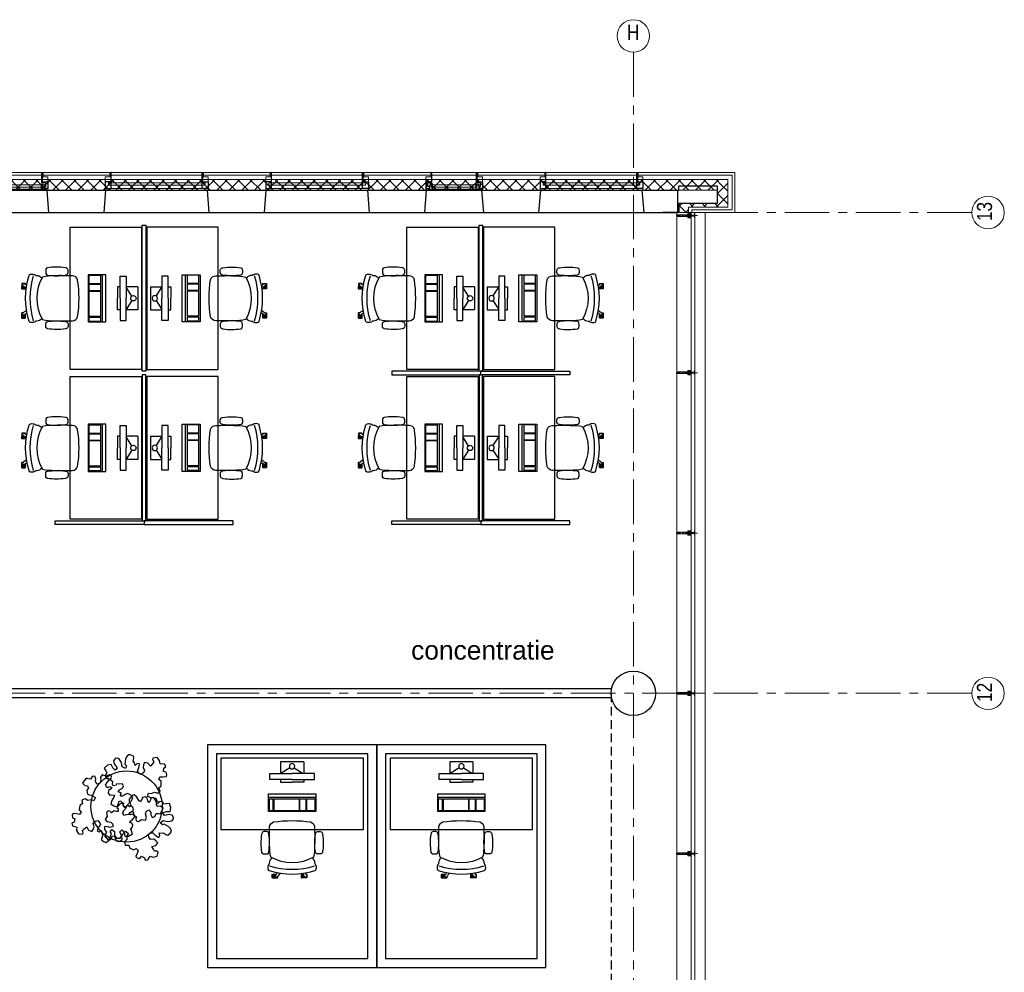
# Model space of a CAD drawing. Header units: millimetres. Extents: x 274611 to 749520, y 175257 to 298905.
# Tile 251 of 251: x 730968 to 742020, y 260136 to 270834. Entities that reach past the tile are written whole.
import ezdxf

# ---------------------------------------------------------------- set-up
doc = ezdxf.new("R2010")
doc.units = ezdxf.units.MM
doc.header["$LTSCALE"] = 400
doc.header["$PDMODE"] = 1
doc.header["$PDSIZE"] = 15
for name, pattern in [('CENTER', [2, 1.25, -0.25, 0.25, -0.25]), ('HIDDEN', [0.375, 0.25, -0.125]), ('STYLE_01', [0.416641, 0.208282, -0.208359]), ('STYLE_15', [0.240945, 0.11811, -0.059055, 0.004724, -0.059055]), ('STYLE_16', [0.177165, 0.11811, -0.059055])]:
    doc.linetypes.add(name, pattern=pattern)
for name, color, linetype in [('-gd', 2, 'Continuous'), ('inr', 4, 'Continuous'), ('plant', 114, 'Continuous'), ('plat', 5, 'Continuous'), ('sona-s008_ip0', 7, 'Continuous'), ('stramien', 1, 'CENTER'), ('symbol', 1, 'Continuous'), ('timmerwerk-ge', 150, 'Continuous'), ('timmerwerk-ve', 8, 'HIDDEN')]:
    doc.layers.add(name, color=color, linetype=linetype)
for name, color, linetype, lineweight in [('Binnenkozijnen', 140, 'Continuous', 15), ('Buitenkozijnen', 140, 'Continuous', 15), ('mat-beton (ihwg)', 5, 'Continuous', 25), ('mat-isolatie', 140, 'Continuous', 15), ('mat-kalkzandsteen', 5, 'Continuous', 25), ('mat-multiplex-hor', 140, 'Continuous', 15), ('None', 7, 'Continuous', 9)]:
    doc.layers.add(name, color=color, linetype=linetype, lineweight=lineweight)
doc.styles.add('Arial', font='arial.ttf', dxfattribs={"height": 211.666667})
doc.styles.add('Arial Narrow', font='ARIALN.TTF', dxfattribs={"height": 222.25})

# ---------------------------------------------------------------- blocks, each defined once
blk = doc.blocks.new('*X2057')
at = {"layer": 'None', "lineweight": 5}
for p, q in [((51891, 40860), (52011, 40980)), ((51914, 40742), (52011, 40839))]:
    blk.add_line(p, q, dxfattribs=at)
at = {"layer": 'None', "lineweight": 13}
for p, q in [((51945, 40954), (52011, 40889)), ((51891, 40867), (52011, 40747))]:
    blk.add_line(p, q, dxfattribs=at)
blk = doc.blocks.new('*X2058')
at = {"layer": 'None', "lineweight": 5}
for p, q in [((37332, 41009), (37343, 41020)), ((37403, 40938), (37484, 41020)), ((37506, 40900), (37626, 41020)), ((37647, 40900), (37767, 41020)), ((37789, 40900), (37909, 41020)), ((37930, 40900), (38050, 41020)), ((38072, 40900), (38192, 41020)), ((38213, 40900), (38333, 41020)), ((38354, 40900), (38474, 41020)), ((38496, 40900), (38616, 41020)), ((38637, 40900), (38757, 41020)), ((38779, 40900), (38899, 41020)), ((38920, 40900), (39040, 41020)), ((39062, 40900), (39182, 41020)), ((39203, 40900), (39323, 41020)), ((39344, 40900), (39464, 41020)), ((39486, 40900), (39606, 41020)), ((39627, 40900), (39747, 41020)), ((39769, 40900), (39889, 41020)), ((39910, 40900), (40030, 41020)), ((40051, 40900), (40171, 41020)), ((40193, 40900), (40313, 41020)), ((40334, 40900), (40454, 41020)), ((40476, 40900), (40596, 41020)), ((40617, 40900), (40737, 41020)), ((40759, 40900), (40879, 41020)), ((40900, 40900), (41020, 41020)), ((41041, 40900), (41161, 41020)), ((41183, 40900), (41303, 41020)), ((41324, 40900), (41444, 41020)), ((41466, 40900), (41586, 41020)), ((41607, 40900), (41727, 41020)), ((41749, 40900), (41869, 41020)), ((41890, 40900), (42010, 41020)), ((42031, 40900), (42151, 41020)), ((42173, 40900), (42293, 41020)), ((42314, 40900), (42434, 41020)), ((42456, 40900), (42576, 41020)), ((42597, 40900), (42717, 41020)), ((42738, 40900), (42858, 41020)), ((42880, 40900), (43000, 41020)), ((43021, 40900), (43141, 41020)), ((43163, 40900), (43283, 41020)), ((43304, 40900), (43424, 41020)), ((43446, 40900), (43566, 41020)), ((43587, 40900), (43707, 41020)), ((43728, 40900), (43848, 41020)), ((43870, 40900), (43990, 41020)), ((44011, 40900), (44131, 41020)), ((44153, 40900), (44273, 41020)), ((44294, 40900), (44414, 41020)), ((44436, 40900), (44556, 41020)), ((44577, 40900), (44697, 41020)), ((44718, 40900), (44838, 41020)), ((44860, 40900), (44980, 41020)), ((45001, 40900), (45121, 41020)), ((45143, 40900), (45263, 41020)), ((45284, 40900), (45404, 41020)), ((45425, 40900), (45545, 41020)), ((45567, 40900), (45687, 41020)), ((45708, 40900), (45828, 41020)), ((45850, 40900), (45970, 41020)), ((45991, 40900), (46111, 41020)), ((46133, 40900), (46253, 41020)), ((46274, 40900), (46394, 41020)), ((46415, 40900), (46535, 41020)), ((46557, 40900), (46677, 41020)), ((46698, 40900), (46818, 41020)), ((46840, 40900), (46960, 41020)), ((46981, 40900), (47101, 41020)), ((47123, 40900), (47243, 41020)), ((47264, 40900), (47384, 41020)), ((47405, 40900), (47525, 41020)), ((47547, 40900), (47667, 41020)), ((47688, 40900), (47808, 41020)), ((47830, 40900), (47950, 41020)), ((47971, 40900), (48091, 41020)), ((48112, 40900), (48232, 41020)), ((48254, 40900), (48374, 41020)), ((48395, 40900), (48515, 41020)), ((48537, 40900), (48657, 41020)), ((48678, 40900), (48798, 41020)), ((48820, 40900), (48940, 41020)), ((48961, 40900), (49081, 41020)), ((49102, 40900), (49222, 41020)), ((49244, 40900), (49364, 41020)), ((49385, 40900), (49505, 41020)), ((49527, 40900), (49647, 41020)), ((49668, 40900), (49788, 41020)), ((49810, 40900), (49930, 41020)), ((49951, 40900), (50071, 41020)), ((50092, 40900), (50212, 41020)), ((50234, 40900), (50354, 41020)), ((50375, 40900), (50495, 41020)), ((50517, 40900), (50637, 41020)), ((50658, 40900), (50778, 41020)), ((50799, 40900), (50919, 41020)), ((50941, 40900), (51061, 41020)), ((51082, 40900), (51202, 41020)), ((51224, 40900), (51344, 41020)), ((51365, 40900), (51485, 41020)), ((51507, 40900), (51627, 41020)), ((51648, 40900), (51768, 41020)), ((51789, 40900), (51909, 41020))]:
    blk.add_line(p, q, dxfattribs=at)
at = {"layer": 'None', "lineweight": 13}
for p, q in [((37457, 41020), (37577, 40900)), ((37598, 41020), (37718, 40900)), ((37740, 41020), (37860, 40900)), ((37881, 41020), (38001, 40900)), ((38022, 41020), (38142, 40900)), ((38164, 41020), (38284, 40900)), ((38305, 41020), (38425, 40900)), ((38447, 41020), (38567, 40900)), ((38588, 41020), (38708, 40900)), ((38729, 41020), (38849, 40900)), ((38871, 41020), (38991, 40900)), ((39012, 41020), (39132, 40900)), ((39154, 41020), (39274, 40900)), ((39295, 41020), (39415, 40900)), ((39436, 41020), (39556, 40900)), ((39578, 41020), (39698, 40900)), ((39719, 41020), (39839, 40900)), ((39861, 41020), (39981, 40900)), ((40002, 41020), (40122, 40900)), ((40143, 41020), (40263, 40900)), ((40285, 41020), (40405, 40900)), ((40426, 41020), (40546, 40900)), ((40568, 41020), (40688, 40900)), ((40709, 41020), (40829, 40900)), ((40850, 41020), (40970, 40900)), ((40992, 41020), (41112, 40900)), ((41133, 41020), (41253, 40900)), ((41275, 41020), (41395, 40900)), ((41416, 41020), (41536, 40900)), ((41557, 41020), (41677, 40900)), ((41699, 41020), (41819, 40900)), ((41840, 41020), (41960, 40900)), ((41982, 41020), (42102, 40900)), ((42123, 41020), (42243, 40900)), ((42264, 41020), (42384, 40900)), ((42406, 41020), (42526, 40900)), ((42547, 41020), (42667, 40900)), ((42689, 41020), (42809, 40900)), ((42830, 41020), (42950, 40900)), ((42971, 41020), (43091, 40900)), ((43113, 41020), (43233, 40900)), ((43254, 41020), (43374, 40900)), ((43396, 41020), (43516, 40900)), ((43537, 41020), (43657, 40900)), ((43678, 41020), (43798, 40900)), ((43820, 41020), (43940, 40900)), ((43961, 41020), (44081, 40900)), ((44103, 41020), (44223, 40900)), ((44244, 41020), (44364, 40900)), ((44385, 41020), (44505, 40900)), ((44527, 41020), (44647, 40900)), ((44668, 41020), (44788, 40900)), ((44810, 41020), (44930, 40900)), ((44951, 41020), (45071, 40900)), ((45092, 41020), (45212, 40900)), ((45234, 41020), (45354, 40900)), ((45375, 41020), (45495, 40900)), ((45517, 41020), (45637, 40900)), ((45658, 41020), (45778, 40900)), ((45799, 41020), (45919, 40900)), ((45941, 41020), (46061, 40900)), ((46082, 41020), (46202, 40900)), ((46224, 41020), (46344, 40900)), ((46365, 41020), (46485, 40900)), ((46506, 41020), (46626, 40900)), ((46648, 41020), (46768, 40900)), ((46789, 41020), (46909, 40900)), ((46931, 41020), (47051, 40900)), ((47072, 41020), (47192, 40900)), ((47213, 41020), (47333, 40900)), ((47355, 41020), (47475, 40900)), ((47496, 41020), (47616, 40900)), ((47638, 41020), (47758, 40900)), ((47779, 41020), (47899, 40900)), ((47920, 41020), (48040, 40900)), ((48062, 41020), (48182, 40900)), ((48203, 41020), (48323, 40900)), ((48345, 41020), (48465, 40900)), ((48486, 41020), (48606, 40900)), ((48627, 41020), (48747, 40900)), ((48769, 41020), (48889, 40900)), ((48910, 41020), (49030, 40900)), ((49052, 41020), (49172, 40900)), ((49193, 41020), (49313, 40900)), ((49334, 41020), (49454, 40900)), ((49476, 41020), (49596, 40900)), ((49617, 41020), (49737, 40900)), ((49759, 41020), (49879, 40900)), ((49900, 41020), (50020, 40900)), ((50041, 41020), (50161, 40900)), ((50183, 41020), (50303, 40900)), ((50324, 41020), (50444, 40900)), ((50466, 41020), (50586, 40900)), ((50607, 41020), (50727, 40900)), ((50748, 41020), (50868, 40900)), ((50890, 41020), (51010, 40900)), ((51031, 41020), (51151, 40900)), ((51173, 41020), (51293, 40900)), ((51314, 41020), (51434, 40900)), ((51455, 41020), (51575, 40900)), ((51597, 41020), (51717, 40900)), ((51738, 41020), (51858, 40900)), ((51880, 41020), (51945, 40954))]:
    blk.add_line(p, q, dxfattribs=at)
blk = doc.blocks.new('Kolom O 500')
at = {"layer": 'mat-beton (ihwg)', "lineweight": 25}
blk.add_circle((0, 0), 250, dxfattribs=at)
blk = doc.blocks.new('*U96')
at = {"layer": 'None', "color": 8, "lineweight": 5, "flags": 128}
for points in [[(-5, -154), (-5, -154, 0.414214), (-5, -155), (-5, -173), (-5, -173, 0.414214), (-5, -173), (-4, -173), (-4, -173, 0.414214), (-3, -173), (-3, -173, 0.414214), (-4, -172), (-4, -172), (-4, -169), (-4, -169, -0.414214), (-4, -168), (-3, -168), (-3, -168, 0.221695), (-2, -168), (-1, -167), (-1, -167, -0.466308), (1, -167), (2, -168), (2, -168, 0.221695), (3, -168), (4, -168), (4, -168, -0.414214), (5, -169), (5, -172), (4, -172), (4, -172, 0.414214), (4, -173), (4, -173, 0.414214), (4, -173), (5, -173), (5, -173, 0.414214), (6, -173), (6, -155), (6, -155, 0.414214), (5, -154), (5, -154), (5, -155), (5, -155, -0.414214), (4, -155), (4, -155), (4, -155, -0.414214), (3, -155), (3, -151), (3, -151, -0.414214), (4, -150), (4, -150), (4, -150, -0.414214), (5, -150), (5, -151), (5, -151), (5, -151, 0.414214), (6, -150), (6, -138), (6, -138, 0.351868), (5, -137), (5, -137, 0.351868), (5, -137), (4, -139), (4, -139, 0.314902), (4, -139), (4, -140), (4, -140, -0.198912), (5, -140), (5, -140), (5, -140, -0.198912), (4, -140), (4, -141), (4, -141, 0.414214), (4, -141), (4, -141), (4, -141, -0.198912), (5, -141), (5, -142), (5, -142, -0.198912), (4, -142), (4, -142), (4, -142, 0.414214), (4, -142), (4, -143), (4, -143, -0.198912), (5, -143), (5, -143), (5, -143, -0.087489), (5, -143), (4, -144), (4, -149), (4, -149, -0.414214), (4, -149), (-4, -149), (-4, -149, -0.414214), (-4, -149), (-4, -144), (-4, -143), (-4, -143, -0.087489), (-4, -143), (-4, -143), (-4, -143, -0.198912), (-4, -143), (-4, -142), (-4, -142, 0.414214), (-4, -142), (-4, -142), (-4, -142, -0.198912), (-4, -142), (-4, -141), (-4, -141, -0.198912), (-4, -141), (-4, -141), (-4, -141, 0.414214), (-4, -141), (-4, -140), (-4, -140, -0.198912), (-4, -140), (-4, -140), (-4, -140, -0.198912), (-4, -140), (-4, -139), (-4, -139, 0.314902), (-4, -139), (-5, -137), (-5, -137, 0.351868), (-5, -137), (-5, -137, 0.351868), (-5, -138), (-5, -150), (-5, -150, 0.414214), (-5, -151), (-5, -151), (-5, -150), (-5, -150, -0.414214), (-4, -150), (-4, -150), (-4, -150, -0.414214), (-3, -151), (-3, -155), (-3, -155, -0.414214), (-4, -155), (-4, -155), (-4, -155, -0.414214), (-5, -155), (-5, -154)], [(-4, -162, -0.414214), (-4, -161), (-3, -161), (-3, -161, 0.414214), (-2, -161), (-2, -160), (-2, -160, 0.414214), (-3, -160), (-4, -160), (-4, -160, -0.414214), (-4, -160), (-4, -157), (-4, -157, -0.414214), (-4, -156), (4, -156), (4, -156, -0.414214), (5, -157), (5, -160), (5, -160, -0.414214), (4, -160), (3, -160), (3, -160, 0.414214), (3, -160), (3, -161), (3, -161, 0.414214), (3, -161), (4, -161), (4, -161, -0.414214), (5, -162), (5, -167), (5, -167, -0.414214), (4, -167), (3, -167), (3, -167, -0.221695), (3, -167), (2, -166), (2, -166, 0.466308), (-2, -166), (-3, -167), (-3, -167, -0.221695), (-3, -167), (-4, -167), (-4, -167, -0.414214), (-4, -167), (-4, -162)], [(-2, -150, 0.414214), (-2, -150), (-2, -155), (-2, -155, 0.414214), (-2, -155), (2, -155), (2, -155, 0.414214), (2, -155), (2, -150), (2, -150, 0.414214), (2, -150), (-2, -150)]]:
    blk.add_lwpolyline(points, format="xyb", close=True, dxfattribs=at)
blk = doc.blocks.new('*U97')
at = {"layer": 'None', "color": 8, "lineweight": 5, "flags": 128}
for points in [[(-13, -183), (-13, -182), (-14, -181), (-14, -181, 0.36397), (-15, -181), (-15, -181), (-15, -182), (-15, -182, -0.36397), (-16, -182), (-16, -182), (-16, -181), (-16, -181, 0.36397), (-17, -181), (-17, -181), (-17, -182), (-17, -182, -0.36397), (-18, -182), (-18, -182), (-18, -181), (-18, -181, 0.36397), (-18, -181), (-18, -181), (-19, -182), (-19, -182, -0.36397), (-19, -182), (-19, -182), (-20, -181), (-20, -181, 0.36397), (-20, -181), (-20, -181), (-21, -182), (-21, -182, -0.36397), (-21, -182), (-21, -182), (-22, -181), (-22, -181, 0.36397), (-22, -181), (-22, -181), (-22, -181), (-23, -181), (-23, -181), (-23, -181, 0.36397), (-24, -181), (-24, -181), (-24, -181), (-24, -181), (-24, -181, -0.267949), (-25, -181), (-25, -181), (-25, -181), (-25, -181, 0.339454), (-25, -181), (-25, -181, 0.339454), (-25, -181), (-25, -181), (-25, -184), (-25, -184, 0.414214), (-25, -185), (-25, -185), (-24, -185), (-24, -185, 0.414214), (-24, -184), (-24, -184), (-24, -183), (-24, -183, 0.236068), (-24, -182), (-24, -182), (-24, -182, -0.548276), (-24, -182), (-24, -182, -0.548276), (-24, -182), (-24, -182), (-24, -182, 0.250388), (-24, -182), (-24, -182), (-23, -182), (-23, -182, -0.414214), (-22, -183), (-22, -183), (-22, -183), (-22, -183, 0.414214), (-22, -184), (-22, -184), (-22, -184), (-22, -184, 0.131652), (-22, -184), (-22, -184), (-20, -183), (-13, -183)], [(-6, -181), (-6, -181, -0.388879), (-9, -183), (-9, -183), (-20, -183), (-22, -184), (-23, -184), (-23, -183), (-24, -183), (-24, -185), (24, -185), (24, -183), (23, -183), (23, -184), (22, -184), (20, -183), (9, -183), (9, -183, -0.388879), (6, -181), (6, -181), (5, -173), (3, -173), (3, -171), (-2, -171), (-2, -173), (-5, -173), (-6, -181)], [(14, -183), (14, -182), (15, -181), (15, -181, -0.36397), (15, -181), (15, -181), (15, -182), (15, -182, 0.36397), (16, -182), (16, -182), (16, -181), (16, -181, -0.36397), (17, -181), (17, -181), (17, -182), (17, -182, 0.36397), (18, -182), (18, -182), (18, -181), (18, -181, -0.36397), (19, -181), (19, -181), (19, -182), (19, -182, 0.36397), (19, -182), (19, -182), (20, -181), (20, -181, -0.36397), (20, -181), (20, -181), (21, -182), (21, -182, 0.36397), (21, -182), (21, -182), (22, -181), (22, -181, -0.36397), (22, -181), (22, -181), (22, -181), (23, -181), (24, -181), (24, -181, -0.36397), (24, -181), (24, -181), (24, -181), (25, -181), (25, -181, 0.267949), (25, -181), (25, -181), (25, -181), (25, -181, -0.339454), (25, -181), (25, -181, -0.339454), (26, -181), (26, -181), (26, -184), (26, -184, -0.414214), (25, -185), (25, -185), (24, -185), (24, -185, -0.414214), (24, -184), (24, -184), (24, -183), (24, -183, -0.236068), (24, -182), (24, -182), (24, -182, 0.548276), (24, -182), (24, -182, 0.548276), (24, -182), (24, -182), (24, -182, -0.250388), (24, -182), (24, -182), (23, -182), (23, -182, 0.414214), (23, -183), (23, -183), (23, -183), (23, -183, -0.414214), (22, -184), (22, -184), (22, -184), (22, -184, -0.131652), (22, -184), (22, -184), (21, -183), (14, -183)]]:
    blk.add_lwpolyline(points, format="xyb", close=True, dxfattribs=at)
blk = doc.blocks.new('verticale stijl 150x50 UV')
at = {"layer": 'None', "color": 8, "linetype": 'STYLE_15', "lineweight": 5}
blk.add_line((0, -216), (0, 35), dxfattribs=at)
at = {"layer": 'None', "color": 8, "lineweight": 5}
for p, q in [((-26, -143), (-26, -143)), ((-26, -144), (-26, -144)), ((-25, -133), (-25, -133)), ((-25, -134), (-25, -134)), ((-25, -135), (-25, -135)), ((-25, -136), (-25, -136)), ((-25, -137), (-25, -137)), ((-25, -137), (-25, -137)), ((-25, -138), (-25, -138)), ((-25, -139), (-25, -139)), ((-25, -140), (-25, -140)), ((-25, -141), (-25, -141)), ((-25, -142), (-25, -142)), ((-25, -142), (-25, -142)), ((-25, -143), (-25, -143)), ((-25, -145), (-25, -145)), ((-24, -133), (-24, -133)), ((-24, -134), (-24, -134)), ((-24, -135), (-24, -135)), ((-24, -135), (-24, -135)), ((-24, -136), (-24, -136)), ((-24, -137), (-24, -137)), ((-24, -138), (-24, -138)), ((-24, -139), (-24, -139)), ((-24, -139), (-24, -139)), ((-24, -140), (-24, -140)), ((-24, -141), (-24, -141)), ((-24, -142), (-24, -142)), ((-24, -143), (-24, -143)), ((-24, -144), (-24, -144)), ((-23, -133), (-23, -133)), ((-23, -134), (-23, -134)), ((-23, -135), (-23, -135)), ((-23, -136), (-23, -136)), ((-23, -137), (-23, -137)), ((-23, -137), (-23, -137)), ((-23, -138), (-23, -138)), ((-23, -139), (-23, -139)), ((-23, -140), (-23, -140)), ((-23, -141), (-23, -141)), ((-23, -142), (-23, -142)), ((-23, -145), (-23, -145)), ((-22, -127), (-22, -127)), ((-22, -128), (-22, -128)), ((-22, -129), (-22, -129)), ((-22, -129), (-22, -129)), ((-22, -130), (-22, -130)), ((-22, -131), (-22, -131)), ((-22, -132), (-22, -132)), ((-22, -133), (-22, -133)), ((-22, -133), (-22, -133)), ((-22, -133), (-22, -133)), ((-22, -134), (-22, -134)), ((-22, -134), (-22, -134)), ((-22, -135), (-22, -135)), ((-22, -135), (-22, -135)), ((-22, -140), (-22, -140)), ((-22, -140), (-22, -140)), ((-22, -141), (-22, -141)), ((-22, -141), (-22, -141)), ((-22, -142), (-22, -142)), ((-22, -144), (-22, -144)), ((-22, -145), (-22, -145)), ((-21, -126), (-21, -126)), ((-21, -129), (-21, -129)), ((-21, -130), (-21, -130)), ((-21, -131), (-21, -131)), ((-21, -131), (-21, -131)), ((-21, -132), (-21, -132)), ((-21, -133), (-21, -133)), ((-21, -134), (-21, -134)), ((-21, -135), (-21, -135)), ((-21, -135), (-21, -135)), ((-21, -136), (-21, -136)), ((-21, -137), (-21, -137)), ((-21, -138), (-21, -138)), ((-21, -139), (-21, -139)), ((-21, -139), (-21, -139)), ((-21, -140), (-21, -140)), ((-21, -141), (-21, -141)), ((-21, -144), (-21, -144)), ((-20, -126), (-20, -126)), ((-20, -130), (-20, -130)), ((-20, -131), (-20, -131)), ((-20, -132), (-20, -132)), ((-20, -133), (-20, -133)), ((-20, -133), (-20, -133)), ((-20, -134), (-20, -134)), ((-20, -135), (-20, -135)), ((-20, -136), (-20, -136)), ((-20, -137), (-20, -137)), ((-20, -137), (-20, -137)), ((-20, -138), (-20, -138)), ((-20, -139), (-20, -139)), ((-20, -140), (-20, -140)), ((-20, -141), (-20, -141)), ((-20, -142), (-20, -142)), ((-20, -142), (-20, -142)), ((-20, -143), (-20, -143)), ((-20, -144), (-20, -144)), ((-19, -126), (-19, -126)), ((-19, -127), (-19, -127)), ((-19, -129), (-19, -129)), ((-19, -130), (-19, -130)), ((-19, -131), (-19, -131)), ((-19, -131), (-19, -131)), ((-19, -132), (-19, -132)), ((-19, -133), (-19, -133)), ((-19, -134), (-19, -134)), ((-19, -135), (-19, -135)), ((-19, -140), (-19, -140)), ((-19, -141), (-19, -141)), ((-19, -142), (-19, -142)), ((-18, -128), (-18, -128)), ((-18, -129), (-18, -129)), ((-18, -129), (-18, -129)), ((-18, -133), (-18, -133)), ((-18, -134), (-18, -134)), ((-18, -135), (-18, -135)), ((-18, -140), (-18, -140)), ((-18, -141), (-18, -141)), ((-18, -142), (-18, -142)), ((-18, -142), (-18, -142)), ((-17, -133), (-17, -133)), ((-17, -133), (-17, -133)), ((-17, -134), (-17, -134)), ((-17, -134), (-17, -134)), ((-17, -135), (-17, -135)), ((-17, -135), (-17, -135)), ((-17, -135), (-17, -135)), ((-17, -136), (-17, -136)), ((-17, -136), (-17, -136)), ((-17, -137), (-17, -137)), ((-17, -137), (-17, -137)), ((-17, -137), (-17, -137)), ((-17, -138), (-17, -138)), ((-17, -138), (-17, -138)), ((-17, -139), (-17, -139)), ((-17, -139), (-17, -139)), ((-17, -139), (-17, -139)), ((-17, -140), (-17, -140)), ((-17, -140), (-17, -140)), ((-17, -141), (-17, -141)), ((-17, -141), (-17, -141)), ((-17, -142), (-17, -142)), ((-17, -142), (-17, -142)), ((-17, -142), (-17, -142)), ((-17, -143), (-17, -143)), ((-17, -143), (-17, -143)), ((-16, -141), (-16, -141)), ((-16, -142), (-16, -142)), ((-16, -143), (-16, -143)), ((-16, -144), (-16, -144)), ((-15, -142), (-15, -142)), ((-15, -143), (-15, -143)), ((-15, -144), (-15, -144)), ((-15, -145), (-15, -145)), ((-14, -142), (-14, -142)), ((-14, -143), (-14, -143)), ((-14, -144), (-14, -144)), ((-14, -144), (-14, -144)), ((-13, -143), (-13, -143)), ((-13, -144), (-13, -144))]:
    blk.add_line(p, q, dxfattribs=at)
at = {"layer": 'None', "color": 8, "linetype": 'STYLE_16', "lineweight": 5}
for p, q in [((-2, -155), (0, -154)), ((-2, -157), (-2, -155)), ((-1, -157), (-1, -155)), ((-1, -157), (-1, -155)), ((2, -155), (0, -154)), ((1, -157), (1, -155)), ((2, -157), (2, -155)), ((2, -157), (2, -155))]:
    blk.add_line(p, q, dxfattribs=at)
at = {"layer": 'None', "color": 8, "linetype": 'Continuous', "lineweight": 5, "flags": 128}
for points in [[(-10, 15), (10, 15), (10, -105), (25, -105), (25, -117), (-25, -117), (-25, -105), (-10, -105)], [(-8, 13), (-8, -105), (8, -105), (8, 13)], [(8, -107), (-8, -107), (-23, -107), (-23, -115), (23, -115), (23, -107)]]:
    blk.add_lwpolyline(points, close=True, dxfattribs=at)
at = {"layer": 'None', "color": 8, "lineweight": 5, "flags": 128}
for points in [[(-15, -145), (-15, -145, 0.390793), (-13, -144), (-13, -144, 0.390793), (-14, -142), (-14, -142, -0.352623), (-16, -140), (-16, -133), (-16, -133, 0.414214), (-16, -133), (-18, -133), (-18, -133), (-18, -133, -0.520293), (-18, -133), (-18, -130), (-18, -130), (-18, -128), (-18, -128, -0.577863), (-18, -128), (-18, -128), (-18, -128, 0.366605), (-18, -127), (-18, -127, 0.366605), (-18, -127), (-18, -127, -0.130834), (-19, -126), (-19, -126, 0.439074), (-21, -126), (-21, -126, -0.133252), (-22, -127), (-22, -127, 0.366605), (-22, -127), (-22, -127, 0.366605), (-22, -128), (-22, -128), (-22, -128, -0.577455), (-22, -128), (-22, -130), (-22, -130), (-22, -133), (-22, -133, -0.52048), (-22, -133), (-22, -133), (-25, -133), (-25, -133, 0.414214), (-25, -133), (-25, -141), (-25, -141, -0.255976), (-26, -143), (-26, -143, 0.749676), (-25, -145), (-21, -145), (-21, -145, 0.414214), (-19, -143), (-19, -143, -0.402808), (-19, -142), (-19, -142, -0.402808), (-18, -143), (-18, -143, 0.233259), (-18, -143), (-15, -144), (-15, -144, -0.419014), (-15, -144), (-15, -144, -0.419014), (-15, -144), (-16, -144), (-16, -144, 0.414214), (-16, -144), (-16, -144, 0.414214), (-16, -145)], [(-23, -142), (-23, -142, 0.418874), (-24, -142), (-24, -142, -0.396568), (-25, -143), (-25, -143, 0.437017), (-26, -144), (-26, -144, 0.437017), (-25, -144), (-22, -144), (-22, -144, 0.263556), (-20, -143), (-20, -143, 0.552342), (-21, -142)], [(25, -133), (25, -117), (23, -117), (-23, -117), (-25, -117), (-25, -133), (-22, -133), (-22, -128), (-23, -128), (-23, -127), (-22, -127), (-22, -125), (-22, -124), (-22, -120), (-22, -120, -0.414214), (-20, -119), (-20, -119), (-20, -119, -0.414214), (-18, -120), (-18, -124), (-18, -125), (-18, -127), (-18, -127), (-18, -128), (-18, -128), (-18, -133), (-16, -133), (-16, -120), (-16, -120, -0.414214), (-15, -119), (-15, -119), (-7, -119), (-7, -119, -0.414214), (-5, -120), (-5, -137), (-4, -137), (-4, -140), (-4, -140), (-4, -140), (-4, -141), (-4, -141), (-4, -142), (-4, -142), (-4, -143), (-4, -144), (-4, -149), (-2, -149), (-2, -138), (-2, -138, -0.414214), (0, -136), (0, -136), (0, -136, -0.414214), (2, -138), (2, -149), (4, -149), (4, -144), (4, -143), (4, -142), (4, -142), (4, -141), (4, -141), (4, -140), (4, -140), (4, -140), (4, -137), (5, -137), (5, -120), (5, -120, -0.414214), (7, -119), (7, -119), (15, -119), (15, -119, -0.414214), (16, -120), (16, -133), (18, -133), (18, -128), (18, -128), (18, -127), (18, -127), (18, -125), (18, -124), (18, -120), (18, -120, -0.414214), (20, -119), (20, -119), (20, -119, -0.414214), (22, -120), (22, -124), (22, -125), (22, -127), (23, -127), (23, -128), (22, -128), (22, -133)], [(-23, -136), (-23, -136, -0.414214), (-22, -135), (-22, -135, -0.414214), (-21, -136), (-21, -139), (-21, -139, -0.414214), (-22, -140), (-22, -140, -0.414214), (-23, -139)], [(-21, -128, -0.29188), (-21, -127), (-20, -127), (-20, -127, -0.344328), (-20, -127), (-19, -127), (-19, -127, -0.29188), (-19, -128), (-19, -130), (-19, -130, -0.348796), (-20, -130), (-20, -130, -0.348796), (-21, -130), (-21, -128)], [(-19, -140, -0.414214), (-20, -139), (-20, -136), (-20, -136, -0.414214), (-19, -135), (-19, -135, -0.414214), (-18, -136), (-18, -139), (-18, -139, -0.414214), (-19, -140)], [(0, -157), (0, -157, -0.163834), (-4, -156), (-4, -156), (-4, -156, -0.234469), (-5, -155), (-5, -155), (-5, -154), (5, -154), (5, -155), (5, -155, -0.234469), (4, -156), (4, -156), (4, -156, -0.163834), (0, -157), (0, -157)], [(15, -145), (15, -145, -0.390793), (13, -144), (13, -144, -0.390793), (14, -142), (14, -142, 0.352623), (16, -140), (16, -133), (16, -133, -0.414214), (16, -133), (18, -133), (18, -133), (18, -133, 0.520293), (18, -133), (18, -130), (18, -130), (18, -128), (18, -128, 0.577863), (18, -128), (18, -128), (18, -128, -0.366605), (18, -127), (18, -127, -0.366605), (18, -127), (18, -127, 0.130834), (19, -126), (19, -126, -0.439074), (21, -126), (21, -126, 0.133252), (22, -127), (22, -127, -0.366605), (22, -127), (22, -127, -0.366605), (22, -128), (22, -128), (22, -128, 0.577455), (22, -128), (22, -130), (22, -130), (22, -133), (22, -133, 0.52048), (22, -133), (22, -133), (25, -133), (25, -133, -0.414214), (25, -133), (25, -141), (25, -141, 0.255976), (26, -143), (26, -143, -0.749676), (25, -145), (21, -145), (21, -145, -0.414214), (19, -143), (19, -143, 0.402808), (19, -142), (19, -142, 0.402808), (18, -143), (18, -143, -0.233259), (18, -143), (15, -144), (15, -144, 0.419014), (15, -144), (15, -144, 0.419014), (15, -144), (16, -144), (16, -144, -0.414214), (16, -144), (16, -144, -0.414214), (16, -145)], [(19, -140, 0.414214), (20, -139), (20, -136), (20, -136, 0.414214), (19, -135), (19, -135, 0.414214), (18, -136), (18, -139), (18, -139, 0.414214), (19, -140)], [(21, -128, 0.29188), (21, -127), (20, -127), (20, -127, 0.344328), (20, -127), (19, -127), (19, -127, 0.29188), (19, -128), (19, -130), (19, -130, 0.348796), (20, -130), (20, -130, 0.348796), (21, -130), (21, -128)], [(23, -142), (23, -142, -0.418874), (24, -142), (24, -142, 0.396568), (25, -143), (25, -143, -0.437017), (26, -144), (26, -144, -0.437017), (25, -144), (22, -144), (22, -144, -0.263556), (20, -143), (20, -143, -0.552342), (21, -142)], [(23, -136), (23, -136, 0.414214), (22, -135), (22, -135, 0.414214), (21, -136), (21, -139), (21, -139, 0.414214), (22, -140), (22, -140, 0.414214), (23, -139)]]:
    blk.add_lwpolyline(points, format="xyb", close=True, dxfattribs=at)
blk.add_lwpolyline([(4, -119), (4, -134), (-4, -134), (-4, -119)], close=True, dxfattribs=at)
at = {"layer": 'None', "color": 8, "linetype": 'STYLE_16', "lineweight": 5}
for centre, radius, start, end in [((-2, -158), 3.38, 79.3357, 100.6643), ((0, -163), 8.16, 82.9585, 97.0415), ((0, -160), 3.5, 73.4149, 106.5851), ((2, -158), 3.38, 79.3357, 100.6643)]:
    blk.add_arc(centre, radius, start, end, dxfattribs=at)
at = {"layer": 'None', "color": 7}
for name in ['*U97', '*U96']:
    blk.add_blockref(name, (0, 0), dxfattribs=at)
blk = doc.blocks.new('Vliesgevelelement 4 150x50 1_200')
at = {"layer": 'Buitenkozijnen', "color": 7, "xscale": -1, "rotation": 270.0000000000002}
blk.add_blockref('verticale stijl 150x50 UV', (-5, 0), dxfattribs=at)
blk = doc.blocks.new('0600 pui gemeentehuis')
at = {"layer": 'Buitenkozijnen', "color": 92, "linetype": 'Continuous', "lineweight": 25}
for p, q in [((50, 0), (70, -250)), ((710, 0), (690, -250))]:
    blk.add_line(p, q, dxfattribs=at)
at = {"layer": 'Buitenkozijnen', "color": 43, "linetype": 'Continuous', "lineweight": 9}
blk.add_lwpolyline([(698, -400), (645, -400), (645, -450), (115, -450), (115, -400), (63, -400), (63, -250), (70, -250), (50, 0), (710, 0), (690, -250), (698, -250)], close=True, dxfattribs=at)
at = {"layer": 'None', "color": 8, "linetype": 'Continuous', "lineweight": 5}
blk.add_line((134, -260), (626, -260), dxfattribs=at)
at = {"layer": 'None', "color": 92, "linetype": 'Continuous', "lineweight": 25}
for points in [[(64, -270), (102, -270), (102, -292), (84, -292), (84, -335), (129, -335), (129, -450), (125, -450), (125, -344), (64, -344), (64, -325), (64, -325)], [(697, -270), (658, -270), (658, -292), (677, -292), (677, -335), (631, -335), (631, -450), (635, -450), (635, -344), (697, -344), (697, -325), (697, -325)]]:
    blk.add_lwpolyline(points, close=True, dxfattribs=at)
for points in [[(84, -270), (84, -260), (134, -260), (134, -320), (109, -320), (109, -302), (102, -302), (102, -275)], [(676, -270), (676, -260), (626, -260), (626, -320), (651, -320), (651, -302), (658, -302), (658, -275)]]:
    blk.add_lwpolyline(points, dxfattribs=at)
at = {"layer": 'None', "color": 140, "linetype": 'Continuous', "lineweight": 15}
blk.add_lwpolyline([(123, -284), (638, -284), (638, -311), (123, -311)], close=True, dxfattribs=at)
blk = doc.blocks.new('1200 pui gemeentehuis')
at = {"layer": 'Buitenkozijnen', "color": 92, "linetype": 'Continuous', "lineweight": 25}
for p, q in [((50, 0), (70, -250)), ((1230, 0), (1210, -250))]:
    blk.add_line(p, q, dxfattribs=at)
at = {"layer": 'Buitenkozijnen', "color": 43, "linetype": 'Continuous', "lineweight": 9}
blk.add_lwpolyline([(1165, -400), (1165, -450), (115, -450), (115, -400), (63, -400), (63, -250), (70, -250), (50, 0), (1230, 0), (1210, -250), (1217, -250), (1217, -400)], close=True, dxfattribs=at)
at = {"layer": 'None', "color": 8, "linetype": 'Continuous', "lineweight": 5}
blk.add_line((129, -270), (1150, -270), dxfattribs=at)
at = {"layer": 'None', "color": 92, "linetype": 'Continuous', "lineweight": 25}
for points in [[(63, -270), (129, -270), (129, -450), (125, -450), (125, -344), (63, -344), (63, -325)], [(1217, -270), (1151, -270), (1151, -450), (1155, -450), (1155, -344), (1217, -344), (1217, -325)]]:
    blk.add_lwpolyline(points, close=True, dxfattribs=at)
at = {"layer": 'None', "color": 140, "linetype": 'Continuous', "lineweight": 15}
blk.add_lwpolyline([(98, -305), (1183, -305), (1183, -331), (98, -331)], close=True, dxfattribs=at)
blk = doc.blocks.new('*X2547')
at = {"layer": 'None', "lineweight": 5}
for p, q in [((51486, 40738), (51498, 40750)), ((51599, 40710), (51639, 40750)), ((51741, 40710), (51781, 40750)), ((51882, 40710), (51914, 40742))]:
    blk.add_line(p, q, dxfattribs=at)
at = {"layer": 'None', "lineweight": 13}
for p, q in [((51584, 40750), (51624, 40710)), ((51725, 40750), (51765, 40710)), ((51867, 40750), (51907, 40710))]:
    blk.add_line(p, q, dxfattribs=at)
blk = doc.blocks.new('*X2548')
at = {"layer": 'None', "lineweight": 13}
blk.add_line((51451, 40742), (51543, 40650), dxfattribs=at)
at = {"layer": 'None', "lineweight": 5}
for p, q in [((51451, 40703), (51486, 40738)), ((51539, 40650), (51571, 40682))]:
    blk.add_line(p, q, dxfattribs=at)
blk = doc.blocks.new('SONA-S008_B2')
at = {"layer": '-gd'}
blk.add_open_spline([(-253, -510), (-88, -560), (88, -560), (253, -510)], degree=3, dxfattribs=at)
for points in [[(-207, -16), (-79, 5), (80, 5), (207, -16)], [(-253, -272), (-257, -207), (-252, -139), (-253, -74)], [(-253, -74), (-253, -52), (-233, -20), (-207, -16)], [(207, -16), (233, -20), (253, -52), (253, -74)], [(253, -74), (252, -139), (257, -207), (253, -272)], [(-343, -154), (-353, -221), (-352, -288), (-343, -355)], [(-325, -126), (-337, -132), (-340, -141), (-343, -154)], [(-278, -126), (-288, -121), (-315, -121), (-325, -126)], [(-261, -154), (-263, -141), (-266, -132), (-278, -126)], [(-261, -355), (-252, -288), (-250, -221), (-261, -154)], [(261, -355), (252, -288), (250, -221), (261, -154)], [(261, -154), (263, -141), (266, -132), (278, -126)], [(278, -126), (288, -121), (315, -121), (325, -126)], [(325, -126), (337, -132), (340, -141), (343, -154)], [(343, -154), (353, -221), (352, -288), (343, -355)], [(-251, -332), (-253, -332), (-255, -331), (-258, -330)], [(-255, -304), (-254, -304), (-253, -305), (-252, -305)], [(-239, -412), (-253, -366), (-250, -319), (-253, -272)], [(253, -272), (250, -319), (253, -366), (239, -412)], [(257, -323), (255, -324), (253, -324), (251, -325)], [(252, -298), (253, -297), (254, -297), (255, -297)], [(-343, -355), (-341, -363), (-334, -370), (-326, -372)], [(-326, -372), (-310, -376), (-293, -376), (-277, -372)], [(-277, -372), (-270, -370), (-262, -363), (-261, -355)], [(-227, -418), (-247, -437), (-256, -455), (-256, -474)], [(239, -412), (95, -494), (-95, -494), (-239, -412)], [(256, -474), (256, -455), (247, -437), (227, -418)], [(277, -372), (270, -370), (262, -363), (261, -355)], [(326, -372), (310, -376), (293, -376), (277, -372)], [(343, -355), (341, -363), (334, -370), (326, -372)], [(-272, -515), (-274, -534), (-274, -556), (-259, -560)], [(-256, -474), (-255, -489), (-270, -500), (-272, -515)], [(272, -515), (270, -500), (255, -489), (256, -474)], [(259, -560), (274, -556), (274, -534), (272, -515)], [(-259, -560), (-77, -614), (79, -614), (259, -560)], [(-222, -607), (-222, -605), (-221, -603), (-219, -603)], [(-222, -615), (-222, -615), (-222, -607), (-222, -607)], [(-219, -615), (-219, -615), (-222, -615), (-222, -615)], [(-222, -630), (-222, -630), (-222, -618), (-222, -618)], [(-222, -618), (-222, -618), (-199, -618), (-199, -618)], [(-199, -630), (-199, -630), (-222, -630), (-222, -630)], [(-222, -641), (-222, -641), (-222, -633), (-222, -633)], [(-222, -633), (-222, -633), (-219, -633), (-219, -633)], [(-219, -645), (-221, -645), (-222, -643), (-222, -641)], [(-219, -603), (-219, -603), (-192, -603), (-177, -603)], [(-199, -615), (-199, -615), (-219, -615), (-219, -615)], [(-219, -633), (-219, -633), (-199, -633), (-199, -633)], [(-167, -645), (-167, -645), (-219, -645), (-219, -645)], [(-199, -618), (-199, -618), (-199, -615), (-199, -615)], [(-199, -615), (-199, -615), (-187, -615), (-187, -615)], [(-199, -618), (-199, -618), (-189, -618), (-187, -618)], [(-199, -633), (-199, -633), (-199, -630), (-199, -630)], [(-199, -630), (-199, -630), (-187, -630), (-187, -630)], [(-199, -633), (-199, -633), (-187, -633), (-187, -633)], [(-183, -633), (-188, -629), (-190, -621), (-186, -615)], [(-185, -615), (-186, -615), (-187, -615), (-187, -615)], [(-187, -615), (-187, -615), (-187, -616), (-187, -617)], [(-186, -630), (-186, -630), (-187, -630), (-187, -630)], [(-187, -630), (-187, -630), (-187, -633), (-187, -633)], [(-187, -633), (-187, -633), (-185, -633), (-183, -633)], [(-186, -615), (-186, -615), (-176, -603), (-163, -584)], [(-165, -630), (-169, -636), (-177, -638), (-183, -633)], [(-183, -633), (-183, -633), (-183, -633), (-183, -633)], [(-167, -633), (-167, -633), (-166, -633), (-166, -633)], [(-163, -641), (-163, -643), (-165, -645), (-167, -645)], [(-166, -633), (-166, -633), (-163, -633), (-163, -633)], [(-135, -589), (-152, -614), (-165, -630), (-165, -630)], [(-163, -630), (-163, -630), (-163, -630), (-164, -630)], [(-163, -628), (-163, -629), (-163, -630), (-163, -630)], [(-163, -633), (-163, -633), (-163, -641), (-163, -641)], [(106, -607), (106, -605), (108, -603), (110, -603)], [(106, -615), (106, -615), (106, -607), (106, -607)], [(110, -615), (110, -615), (106, -615), (106, -615)], [(106, -630), (106, -630), (106, -618), (106, -618)], [(106, -618), (106, -618), (130, -618), (130, -618)], [(130, -630), (130, -630), (106, -630), (106, -630)], [(106, -641), (106, -641), (106, -633), (106, -633)], [(106, -633), (106, -633), (110, -633), (110, -633)], [(110, -645), (108, -645), (106, -643), (106, -641)], [(110, -603), (110, -603), (116, -603), (123, -603)], [(130, -615), (130, -615), (110, -615), (110, -615)], [(110, -633), (110, -633), (130, -633), (130, -633)], [(162, -644), (162, -644), (110, -645), (110, -645)], [(143, -630), (143, -630), (132, -615), (115, -592)], [(130, -618), (130, -618), (130, -615), (130, -615)], [(130, -615), (130, -615), (131, -615), (132, -615)], [(130, -618), (130, -618), (132, -618), (134, -618)], [(130, -633), (130, -633), (130, -630), (130, -630)], [(130, -630), (130, -630), (142, -630), (142, -630)], [(130, -633), (130, -633), (142, -633), (142, -633)], [(143, -630), (142, -630), (142, -630), (142, -630)], [(142, -630), (142, -630), (142, -633), (142, -633)], [(142, -633), (142, -633), (143, -633), (145, -633)], [(161, -633), (155, -637), (147, -636), (143, -630)], [(144, -587), (156, -604), (164, -615), (164, -615)], [(155, -603), (159, -603), (162, -603), (162, -603)], [(164, -615), (168, -621), (167, -629), (161, -633)], [(161, -633), (161, -633), (161, -633), (161, -633)], [(162, -603), (164, -603), (166, -605), (166, -607)], [(162, -633), (162, -633), (162, -633), (162, -633)], [(162, -633), (162, -633), (166, -633), (166, -633)], [(166, -641), (166, -643), (164, -644), (162, -644)], [(166, -615), (166, -615), (165, -615), (164, -615)], [(166, -630), (166, -630), (165, -630), (164, -630)], [(165, -618), (166, -618), (166, -618), (166, -618)], [(166, -607), (166, -607), (166, -615), (166, -615)], [(166, -618), (166, -618), (166, -619), (166, -620)], [(166, -626), (166, -628), (166, -630), (166, -630)], [(166, -633), (166, -633), (166, -641), (166, -641)]]:
    blk.add_open_spline(points, degree=3)
at = {"layer": 'sona-s008_ip0'}
blk.add_point((0, 0), dxfattribs=at)
blk = doc.blocks.new('SYMB-CMP4_B2')
for p, q in [((-130, 558), (130, 558)), ((-130, 558), (-130, 428)), ((130, 558), (130, 428)), ((-25, 492), (-125, 428)), ((25, 492), (125, 428)), ((-250, 358), (-250, 428)), ((-250, 428), (0, 428)), ((0, 358), (-250, 358)), ((-130, 358), (-130, 328)), ((250, 428), (0, 428)), ((0, 358), (250, 358)), ((130, 358), (130, 328)), ((250, 358), (250, 428)), ((-130, 328), (0, 328)), ((130, 328), (0, 328)), ((265, 200), (-265, 200)), ((-265, 200), (-265, 0)), ((265, 163), (-265, 163)), ((-167, 142), (-260, 142)), ((-260, 13), (-260, 142)), ((-167, 13), (-167, 142)), ((-88, 142), (-159, 142)), ((-159, 13), (-159, 142)), ((-88, 13), (-88, 142)), ((200, 142), (-82, 142)), ((-82, 13), (-82, 142)), ((200, 13), (200, 142)), ((255, 142), (212, 142)), ((212, 13), (212, 142)), ((255, 13), (255, 142)), ((265, 0), (265, 200)), ((-265, 0), (265, 0)), ((-167, 13), (-260, 13)), ((-88, 13), (-159, 13)), ((200, 13), (-82, 13)), ((255, 13), (212, 13))]:
    blk.add_line(p, q)
blk.add_circle((0, 508), 30)
blk = doc.blocks.new('SYMB-BM02_B2')
at = {"layer": 'plant'}
blk.add_lwpolyline([(98, 356), (66, 371), (46, 367), (23, 344), (26, 317), (5, 314), (-27, 337), (-68, 353), (-84, 340), (-93, 315), (-77, 290), (-84, 262), (-106, 274), (-134, 301), (-166, 298), (-190, 273), (-184, 246), (-181, 209), (-209, 214), (-256, 237), (-302, 241), (-315, 221), (-325, 198), (-329, 157), (-315, 134), (-286, 119), (-263, 95), (-270, 73), (-298, 80), (-306, 68), (-307, 29), (-341, 38), (-375, 66), (-406, 70), (-427, 48), (-413, 13), (-402, -28), (-381, -27), (-361, -62), (-377, -76), (-407, -84), (-423, -126), (-448, -119), (-475, -126), (-482, -158), (-448, -194), (-447, -249), (-411, -258), (-363, -237), (-327, -242), (-307, -272), (-338, -303), (-366, -308), (-398, -333), (-381, -365), (-338, -377), (-336, -406), (-332, -436), (-252, -458), (-234, -418), (-243, -383), (-220, -358), (-184, -372), (-140, -344), (-141, -283), (-132, -230), (-84, -233), (-86, -271), (-59, -312), (-68, -354), (-36, -386), (7, -361), (39, -388), (98, -377), (116, -344), (153, -351), (160, -393), (171, -436), (193, -440), (228, -426), (230, -390), (275, -385), (300, -408), (328, -386), (326, -329), (369, -315), (403, -276), (387, -222), (366, -221), (339, -240), (312, -226), (275, -205), (309, -165), (312, -121), (278, -112), (241, -110), (205, -137), (171, -126), (146, -92), (166, -59), (184, -44), (228, -57), (285, -55), (282, -25), (255, -2), (285, 14), (305, 34), (353, 32), (371, 38), (382, 84), (382, 111), (350, 130), (317, 139), (248, 136), (232, 114), (194, 121), (209, 166), (266, 187), (314, 230), (310, 274), (271, 296), (232, 280), (187, 233), (150, 251), (176, 290), (219, 319), (203, 365), (155, 404), (121, 376), (98, 356)], dxfattribs=at)

msp = doc.modelspace()

# ---------------------------------------------------------------- linework, layer by layer
at = {"layer": 'Buitenkozijnen', "color": 43, "linetype": 'Continuous', "lineweight": 9}
for p, q in [((738346.28989, 268668.74408), (738346.28989, 230868.74408)), ((738571.28989, 268668.74408), (738356.28989, 268668.74408)), ((738571.28989, 268668.74408), (738356.28989, 268668.74408)), ((738661.56188, 268668.74408), (738661.56188, 230843.74408))]:
    msp.add_line(p, q, dxfattribs=at)
at = {"layer": 'Buitenkozijnen', "color": 140, "linetype": 'Continuous', "lineweight": 15}
for p, q in [((738506.28989, 222978.74408), (738506.28989, 268633.74408)), ((738546.28989, 222978.74408), (738546.28989, 268633.74408)), ((738506.28989, 222978.74408), (738506.28989, 268533.74408)), ((738546.28989, 222978.74408), (738546.28989, 268533.74408))]:
    msp.add_line(p, q, dxfattribs=at)
at = {"layer": 'inr'}
for points in [[(732334.61147, 268504.82421), (732334.61147, 266904.82421), (731534.61147, 266904.82421), (731534.61147, 268504.82421)], [(732384.61147, 268524.82421), (732384.61147, 266884.82421), (732344.61147, 266884.82421), (732344.61147, 268524.82421)], [(732394.61147, 268504.82421), (732394.61147, 266904.82421), (733194.61147, 266904.82421), (733194.61147, 268504.82421)], [(736114.08446, 268504.82421), (736114.08446, 266904.82421), (735314.08446, 266904.82421), (735314.08446, 268504.82421)], [(736164.08446, 268524.82421), (736164.08446, 266884.82421), (736124.08446, 266884.82421), (736124.08446, 268524.82421)], [(736174.08446, 268504.82421), (736174.08446, 266904.82421), (736974.08446, 266904.82421), (736974.08446, 268504.82421)], [(732334.61147, 266824.82421), (732334.61147, 265224.82421), (731534.61147, 265224.82421), (731534.61147, 266824.82421)], [(732384.61147, 265204.82421), (732384.61147, 266844.82421), (732344.61147, 266844.82421), (732344.61147, 265204.82421)], [(732394.61147, 266824.82421), (732394.61147, 265224.82421), (733194.61147, 265224.82421), (733194.61147, 266824.82421)], [(735144.08446, 266844.82421), (736144.08446, 266844.82421), (736144.08446, 266884.82421), (735144.08446, 266884.82421)], [(736114.08446, 266824.82421), (736114.08446, 265224.82421), (735314.08446, 265224.82421), (735314.08446, 266824.82421)], [(736164.08446, 265204.82421), (736164.08446, 266844.82421), (736124.08446, 266844.82421), (736124.08446, 265204.82421)], [(737144.08446, 266844.82421), (736144.08446, 266844.82421), (736144.08446, 266884.82421), (737144.08446, 266884.82421)], [(736174.08446, 266824.82421), (736174.08446, 265224.82421), (736974.08446, 265224.82421), (736974.08446, 266824.82421)], [(731364.61147, 265204.82421), (732364.61147, 265204.82421), (732364.61147, 265164.82421), (731364.61147, 265164.82421)], [(733364.61147, 265204.82421), (732364.61147, 265204.82421), (732364.61147, 265164.82421), (733364.61147, 265164.82421)], [(735144.08446, 265204.82421), (736144.08446, 265204.82421), (736144.08446, 265164.82421), (735144.08446, 265164.82421)], [(737144.08446, 265204.82421), (736144.08446, 265204.82421), (736144.08446, 265164.82421), (737144.08446, 265164.82421)]]:
    msp.add_lwpolyline(points, close=True, dxfattribs=at)
at = {"layer": 'mat-beton (ihwg)', "lineweight": 25}
for p, q in [((724346.33053, 268918.74408), (738356.28989, 268918.74408)), ((738356.28989, 268668.74408), (738356.28989, 268918.74408)), ((724596.33053, 268668.74408), (738356.28989, 268668.74408))]:
    msp.add_line(p, q, dxfattribs=at)
at = {"layer": 'mat-beton (ihwg)', "color": 92, "lineweight": 25, "flags": 128}
for points in [[(738368.02015, 268918.74408), (738368.02009, 268968.74408), (738796.29009, 268968.74408), (738796.29009, 268918.74408), (738796.29009, 268768.74408), (738368.02031, 268768.74408), (738368.02031, 268668.74408), (738188.28989, 268668.74408)], [(738188.28989, 268918.74408), (738368.02015, 268918.74408)]]:
    msp.add_lwpolyline(points, dxfattribs=at)
at = {"layer": 'mat-isolatie', "lineweight": 15}
for p, q in [((724226.33053, 269038.74408), (738916.29009, 269038.74408)), ((738916.29009, 268728.74408), (738916.29009, 269038.74408)), ((724346.33053, 268918.74408), (738796.29009, 268918.74408)), ((738796.29009, 268768.74408), (738796.29009, 268918.74408)), ((738796.29009, 268768.74408), (738356.28989, 268768.74408)), ((738356.28989, 268668.74408), (738356.28989, 268768.74408)), ((738916.29009, 268728.74408), (738476.28989, 268728.74408)), ((738476.28989, 268668.74408), (738476.28989, 268728.74408)), ((738476.28989, 268668.74408), (738356.28989, 268668.74408))]:
    msp.add_line(p, q, dxfattribs=at)
at = {"layer": 'mat-kalkzandsteen', "lineweight": 25}
for p, q in [((737611.34092, 263318.74408), (729596.33053, 263318.74408)), ((737611.34092, 263218.74408), (729596.33053, 263218.74408))]:
    msp.add_line(p, q, dxfattribs=at)
at = {"layer": 'mat-multiplex-hor', "lineweight": 15}
for p, q in [((724146.29004, 269118.74408), (738996.21996, 269118.74408)), ((724176.29004, 269088.74408), (738966.21996, 269088.74408)), ((738966.21996, 268698.74408), (738966.21996, 269088.74408)), ((738966.21996, 268698.74408), (738966.21996, 269088.74408)), ((738996.21996, 268668.74408), (738996.21996, 269118.74408)), ((738996.21996, 268668.74408), (738996.21996, 269118.74408)), ((738513.78989, 268698.74408), (738966.21996, 268698.74408)), ((738513.78989, 268668.74408), (738513.78989, 268698.74408)), ((738513.78989, 268698.74408), (738966.21996, 268698.74408)), ((738513.78989, 268668.74408), (738513.78989, 268698.74408)), ((738513.78989, 268668.74408), (738996.21996, 268668.74408)), ((738513.78989, 268668.74408), (738996.21996, 268668.74408))]:
    msp.add_line(p, q, dxfattribs=at)
at = {"layer": 'None', "color": 140, "linetype": 'STYLE_01', "lineweight": 15}
msp.add_line((724596.33053, 268668.74408), (738146.33053, 268668.74408), dxfattribs=at)
at = {"layer": 'None', "color": 43, "linetype": 'Continuous', "lineweight": 9}
for centre in [(737856.28989, 270651.13766), (741837.79631, 268668.74408), (741837.79631, 263268.74408)]:
    msp.add_circle(centre, 182.60642, dxfattribs=at)
at = {"layer": 'stramien', "lineweight": 0}
for p, q in [((737856.28989, 270468.53124), (737856.28989, 229268.58408)), ((741655.18989, 268668.74408), (722947.21989, 268668.74408)), ((741655.18989, 263268.74408), (722947.21989, 263268.74408))]:
    msp.add_line(p, q, dxfattribs=at)
at = {"layer": 'timmerwerk-ge'}
for points in [[(733075.86275, 260189.75569), (734975.86275, 260189.75569), (734975.86275, 262689.75569), (733075.86275, 262689.75569)], [(734975.86275, 260189.75569), (736875.86275, 260189.75569), (736875.86275, 262689.75569), (734975.86275, 262689.75569)], [(733175.86275, 260289.75569), (734875.86275, 260289.75569), (734875.86275, 262589.75569), (733175.86275, 262589.75569)], [(733225.86275, 261739.75569), (734825.86275, 261739.75569), (734825.86275, 262539.75569), (733225.86275, 262539.75569)], [(735075.86275, 260289.75569), (736775.86275, 260289.75569), (736775.86275, 262589.75569), (735075.86275, 262589.75569)], [(735125.86275, 261739.75569), (736725.86275, 261739.75569), (736725.86275, 262539.75569), (735125.86275, 262539.75569)]]:
    msp.add_lwpolyline(points, close=True, dxfattribs=at)
msp.add_circle((732168.41243, 261997.09559), 400, dxfattribs=at)
at = {"layer": 'timmerwerk-ve'}
msp.add_line((737606.28989, 263268.74408), (737606.28989, 259436.79403), dxfattribs=at)

# ---------------------------------------------------------------- block references
at = {"layer": 'Binnenkozijnen', "color": 7, "rotation": 180}
for name, p in [('0600 pui gemeentehuis', (731346.28989, 268668.74408)), ('1200 pui gemeentehuis', (733146.28989, 268668.74408)), ('1200 pui gemeentehuis', (734946.2894, 268668.74408)), ('0600 pui gemeentehuis', (736226.28989, 268668.74408)), ('1200 pui gemeentehuis', (738026.28989, 268668.74408))]:
    msp.add_blockref(name, p, dxfattribs=at)
at = {"layer": 'Buitenkozijnen', "color": 7, "xscale": -1}
for p in [(738356.28989, 268633.74408), (738356.28989, 266868.74408), (738356.28989, 266868.74408), (738356.28989, 265068.74408), (738356.28989, 265068.74408), (738356.28989, 265068.74408), (738356.28989, 263268.74408), (738356.28989, 263268.74408), (738356.28989, 261468.74408)]:
    msp.add_blockref('Vliesgevelelement 4 150x50 1_200', p, dxfattribs=at)
at = {"layer": 'Buitenkozijnen', "color": 7}
msp.add_blockref('Kolom O 500', (737856.28989, 263268.74408), dxfattribs=at)
at = {"layer": 'inr', "xscale": -1, "rotation": 270}
for p in [(731634.61147, 267704.82421), (735414.08446, 267704.82421), (731634.61147, 266024.82421), (735414.08446, 266024.82421)]:
    msp.add_blockref('SONA-S008_B2', p, dxfattribs=at)
at = {"layer": 'inr', "rotation": 90}
for p in [(733094.61147, 267704.82421), (736874.08446, 267704.82421), (733094.61147, 266024.82421), (736874.08446, 266024.82421)]:
    msp.add_blockref('SONA-S008_B2', p, dxfattribs=at)
at = {"layer": 'inr'}
for p in [(734025.86275, 261839.75569), (735925.86275, 261839.75569)]:
    msp.add_blockref('SONA-S008_B2', p, dxfattribs=at)
at = {"layer": 'mat-isolatie'}
for name in ['*X2058', '*X2057', '*X2548', '*X2547']:
    msp.add_blockref(name, (686905.23053, 228018.74408), dxfattribs=at)
at = {"layer": 'symbol', "rotation": 270}
for p in [(731736.10017, 267704.82421), (735515.57317, 267704.82421), (731736.10017, 266024.82421), (735515.57317, 266024.82421)]:
    msp.add_blockref('SYMB-CMP4_B2', p, dxfattribs=at)
at = {"layer": 'symbol', "xscale": -1, "rotation": 90}
for p in [(732993.12277, 267704.82421), (736772.59576, 267704.82421), (732993.12277, 266024.82421), (736772.59576, 266024.82421)]:
    msp.add_blockref('SYMB-CMP4_B2', p, dxfattribs=at)
at = {"layer": 'symbol', "xscale": 0.8400000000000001, "yscale": 0.8400000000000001, "zscale": 0.8400000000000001}
for p, rotation in [((732230.36051, 262248.46314), 81.26790039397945), ((731961.41354, 261928.0427), 249.9579679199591), ((732354.46043, 261819.56865), 326.6302542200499)]:
    msp.add_blockref('SYMB-BM02_B2', p, dxfattribs=dict(at, rotation=rotation))
at = {"layer": 'symbol', "xscale": -1}
for p in [(734025.86275, 261941.24439), (735925.86275, 261941.24439)]:
    msp.add_blockref('SYMB-CMP4_B2', p, dxfattribs=at)

# ---------------------------------------------------------------- texts
at = {"layer": 'None', "color": 43, "insert": (737783.22739, 270776.02099), "char_height": 169.33333, "width": 146.125, "attachment_point": 1, "style": 'Arial Narrow'}
msp.add_mtext('H', dxfattribs=at)
at = {"layer": 'None', "color": 43, "char_height": 169.333333, "attachment_point": 1, "rotation": 90, "style": 'Arial Narrow'}
for s, insert in [('13', (741712.91298, 268571.37741)), ('12', (741712.91298, 263171.37741))]:
    msp.add_mtext(s, dxfattribs=dict(at, insert=insert))
at = {"layer": 'plat', "insert": (735361.92883, 263859.02139), "char_height": 211.6666667, "attachment_point": 1, "style": 'Arial'}
msp.add_mtext('concentratie', dxfattribs=at)

doc.saveas('drawing.dxf')
